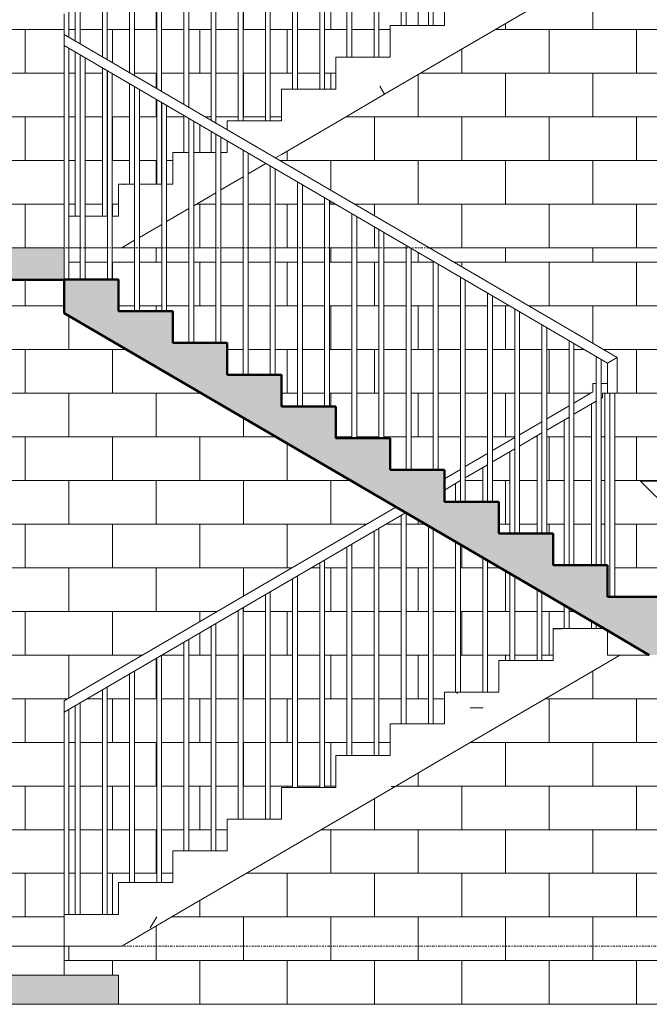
# Model space of a CAD drawing. Header units: millimetres. Extents: x -24014 to 16137, y -12816 to 24416.
# Tile 4 of 15: x -4129 to -884, y -300 to 4776. Entities that reach past the tile are written whole.
import ezdxf

# ---------------------------------------------------------------- set-up
doc = ezdxf.new("R2010")
doc.units = ezdxf.units.MM
doc.linetypes.add('中心线', pattern=[30, 12, -6, 6, -6])
for name, color, linetype, lineweight in [('A-DETL-GENF', 92, 'Continuous', 13), ('A-DETL-THIN', 151, 'Continuous', 13), ('A-FLOR', 192, 'Continuous', 13), ('A-FLOR-HRAL', 11, 'Continuous', 13), ('A-FLOR-LEVL', 51, 'Continuous', 13), ('A-WALL', 113, 'Continuous', 13), ('A-WALL-PATT', 111, 'Continuous', 13), ('G-ANNO-DIMS', 111, 'Continuous', 13), ('S-STRS', 31, 'Continuous', 13)]:
    doc.layers.add(name, color=color, linetype=linetype, lineweight=lineweight)
pattern_1 = [(0, (-3027.9, 10168.5), (1625.6, 406.4), [67.06, -1152.14, 67.06, -7654.54]), (0, (-3027.9, 10168.5), (1625.6, 406.4), [-1286.256, -1152.144, 67.056, -2371.344, -4064]), (0, (-3027.9, 10168.5), (1625.6, 406.4), [-4876.8, 67.056, -1152.144, 67.056, -2777.744]), (0, (-3027.9, 10168.5), (1625.6, 406.4), [-6163.06, -745.74, 67.06, -1964.94]), (120, (-2418.3, 10371.7), (-1164.753, 1204.611), [67.06, -1152.14, 67.06, -7654.54]), (120, (-2418.3, 10371.7), (-1164.753, 1204.611), [-1286.256, -1152.144, 67.056, -2371.344, -4064]), (120, (-2418.3, 10371.7), (-1164.753, 1204.611), [-4876.8, 67.056, -1152.144, 67.056, -2777.744]), (120, (-2418.3, 10371.7), (-1164.753, 1204.611), [-6163.06, -745.74, 67.06, -1964.94]), (240, (-2215.1, 11184.5), (-460.847, -1611.011), [67.06, -1152.14, 67.06, -7654.54]), (240, (-2215.1, 11184.5), (-460.847, -1611.011), [-1286.256, -1152.144, 67.056, -2371.344, -4064]), (240, (-2215.1, 11184.5), (-460.847, -1611.011), [-4876.8, 67.056, -1152.144, 67.056, -2777.744]), (240, (-2215.1, 11184.5), (-460.847, -1611.011), [-6163.06, -745.74, 67.06, -1964.94])]

# ---------------------------------------------------------------- blocks, each defined once
blk = doc.blocks.new('栏杆扶手 - 25mm-337783-2-2剖面图')
at = {"layer": 'A-FLOR-HRAL'}
for p, q in [((-3817.1, 3436.4), (-3817.1, 4593.6)), ((-3792.1, 4579), (-3792.1, 3436.4))]:
    blk.add_line(p, q, dxfattribs=at)
blk = doc.blocks.new('栏杆扶手 - 25mm-337781-2-2剖面图')
at = {"layer": 'A-FLOR-HRAL'}
for p, q in [((-3677.1, 3436.4), (-3677.1, 4511.8)), ((-3652.1, 4497.2), (-3652.1, 3436.4))]:
    blk.add_line(p, q, dxfattribs=at)
blk = doc.blocks.new('栏杆扶手 - 25mm-337779-2-2剖面图')
at = {"layer": 'A-FLOR-HRAL'}
for p, q in [((-1182.5, 1963.6), (-1182.5, 2793.9)), ((-1157.5, 1963.6), (-1157.5, 2808.5)), ((-1182.5, 1636.4), (-1182.5, 1674.5)), ((-1157.5, 1636.4), (-1157.5, 1659.9))]:
    blk.add_line(p, q, dxfattribs=at)
blk = doc.blocks.new('栏杆扶手 - 25mm-337777-2-2剖面图')
at = {"layer": 'A-FLOR-HRAL'}
for p, q in [((-1322.5, 1963.6), (-1322.5, 2712.1)), ((-1297.5, 1963.6), (-1297.5, 2726.7)), ((-1322.5, 1636.4), (-1322.5, 1756.3)), ((-1297.5, 1636.4), (-1297.5, 1741.7))]:
    blk.add_line(p, q, dxfattribs=at)
blk = doc.blocks.new('栏杆扶手 - 25mm-V6-2-2剖面图')
at = {"layer": 'A-FLOR-HRAL'}
for p, q in [((-1437.5, 2127.3), (-1437.5, 2644.8)), ((-1462.5, 2127.3), (-1462.5, 2630.2)), ((-1462.5, 1472.7), (-1462.5, 1838.1)), ((-1437.5, 1472.7), (-1437.5, 1823.5))]:
    blk.add_line(p, q, dxfattribs=at)
blk = doc.blocks.new('栏杆扶手 - 25mm-V7-2-2剖面图')
at = {"layer": 'A-FLOR-HRAL'}
for p, q in [((-1602.5, 2127.3), (-1602.5, 2548.4)), ((-1577.5, 2127.3), (-1577.5, 2563)), ((-1602.5, 1472.7), (-1602.5, 1919.9)), ((-1577.5, 1472.7), (-1577.5, 1905.3))]:
    blk.add_line(p, q, dxfattribs=at)
blk = doc.blocks.new('栏杆扶手 - 25mm-V8-2-2剖面图')
at = {"layer": 'A-FLOR-HRAL'}
for p, q in [((-1742.5, 2290.9), (-1742.5, 2466.6)), ((-1717.5, 2290.9), (-1717.5, 2481.2)), ((-1742.5, 1309.1), (-1742.5, 2001.7)), ((-1717.5, 1309.1), (-1717.5, 1987.1))]:
    blk.add_line(p, q, dxfattribs=at)
blk = doc.blocks.new('栏杆扶手 - 25mm-V9-2-2剖面图')
at = {"layer": 'A-FLOR-HRAL'}
for p, q in [((-1857.5, 2290.9), (-1857.5, 2399.4)), ((-1882.5, 2290.9), (-1882.5, 2384.8)), ((-1882.5, 1309.1), (-1882.5, 2083.6)), ((-1857.5, 1309.1), (-1857.5, 2069))]:
    blk.add_line(p, q, dxfattribs=at)
blk = doc.blocks.new('栏杆扶手 - 25mm-V10-2-2剖面图')
at = {"layer": 'A-FLOR-HRAL'}
for p, q in [((-2022.5, 1145.5), (-2022.5, 2165.4)), ((-1997.5, 1145.5), (-1997.5, 2150.8))]:
    blk.add_line(p, q, dxfattribs=at)
blk = doc.blocks.new('栏杆扶手 - 25mm-V11-2-2剖面图')
at = {"layer": 'A-FLOR-HRAL'}
for p, q in [((-2162.5, 1145.5), (-2162.5, 2221.1)), ((-2137.5, 1145.5), (-2137.5, 2232.6))]:
    blk.add_line(p, q, dxfattribs=at)
blk = doc.blocks.new('栏杆扶手 - 25mm-V12-2-2剖面图')
at = {"layer": 'A-FLOR-HRAL'}
for p, q in [((-2302.5, 981.8), (-2302.5, 2139.3)), ((-2277.5, 981.8), (-2277.5, 2153.9))]:
    blk.add_line(p, q, dxfattribs=at)
blk = doc.blocks.new('栏杆扶手 - 25mm-V13-2-2剖面图')
at = {"layer": 'A-FLOR-HRAL'}
for p, q in [((-2442.5, 981.8), (-2442.5, 2057.5)), ((-2417.5, 981.8), (-2417.5, 2072.1))]:
    blk.add_line(p, q, dxfattribs=at)
blk = doc.blocks.new('栏杆扶手 - 25mm-V14-2-2剖面图')
at = {"layer": 'A-FLOR-HRAL'}
for p, q in [((-1087.1, 1800), (-1087.1, 2850)), ((-1062.1, 2850), (-1062.1, 1800))]:
    blk.add_line(p, q, dxfattribs=at)
blk = doc.blocks.new('栏杆扶手 - 25mm-V15-2-2剖面图')
at = {"layer": 'A-FLOR-HRAL'}
for p, q in [((-1112.5, 1963.6), (-1112.5, 2850)), ((-1087.5, 1800), (-1087.5, 2850))]:
    blk.add_line(p, q, dxfattribs=at)
blk = doc.blocks.new('栏杆扶手 - 25mm-337772-2-2剖面图')
at = {"layer": 'A-FLOR-HRAL'}
for p, q in [((-3900, 3600), (-3900, 4642.1)), ((-3875, 4627.5), (-3875, 3436.4))]:
    blk.add_line(p, q, dxfattribs=at)
blk = doc.blocks.new('栏杆扶手 - 25mm-337770-2-2剖面图')
at = {"layer": 'A-FLOR-HRAL'}
for p, q in [((-3875, 163.6), (-3875, 1220.3)), ((-3900, 163.6), (-3900, 1205.7))]:
    blk.add_line(p, q, dxfattribs=at)
blk = doc.blocks.new('栏杆扶手 - 栏杆扶手-337759-2-2剖面图')
for name, p in [('栏杆扶手 - 25mm-337772-2-2剖面图', (0, 0)), ('栏杆扶手 - 25mm-337783-2-2剖面图', (0, 0)), ('栏杆扶手 - 25mm-337781-2-2剖面图', (0, 0)), ('栏杆扶手 - 25mm-337783-2-2剖面图', (280, -163.6)), ('栏杆扶手 - 25mm-337781-2-2剖面图', (280, -163.6)), ('栏杆扶手 - 25mm-337783-2-2剖面图', (560, -327.3)), ('栏杆扶手 - 25mm-337781-2-2剖面图', (560, -327.3)), ('栏杆扶手 - 25mm-337783-2-2剖面图', (840, -490.9)), ('栏杆扶手 - 25mm-337781-2-2剖面图', (840, -490.9)), ('栏杆扶手 - 25mm-337783-2-2剖面图', (1120, -654.5)), ('栏杆扶手 - 25mm-337781-2-2剖面图', (1120, -654.5)), ('栏杆扶手 - 25mm-337783-2-2剖面图', (1400, -818.2)), ('栏杆扶手 - 25mm-337781-2-2剖面图', (1400, -818.2)), ('栏杆扶手 - 25mm-337783-2-2剖面图', (1680, -981.8)), ('栏杆扶手 - 25mm-337781-2-2剖面图', (1680, -981.8)), ('栏杆扶手 - 25mm-337783-2-2剖面图', (1960, -1145.5)), ('栏杆扶手 - 25mm-337781-2-2剖面图', (1960, -1145.5)), ('栏杆扶手 - 25mm-337783-2-2剖面图', (2240, -1309.1)), ('栏杆扶手 - 25mm-337781-2-2剖面图', (2240, -1309.1)), ('栏杆扶手 - 25mm-337783-2-2剖面图', (2520, -1472.7)), ('栏杆扶手 - 25mm-337781-2-2剖面图', (2520, -1472.7)), ('栏杆扶手 - 25mm-V15-2-2剖面图', (0, 0)), ('栏杆扶手 - 25mm-V14-2-2剖面图', (0, 0)), ('栏杆扶手 - 25mm-337779-2-2剖面图', (0, 0)), ('栏杆扶手 - 25mm-337777-2-2剖面图', (0, 0)), ('栏杆扶手 - 25mm-V6-2-2剖面图', (0, 0)), ('栏杆扶手 - 25mm-V7-2-2剖面图', (0, 0)), ('栏杆扶手 - 25mm-V8-2-2剖面图', (0, 0)), ('栏杆扶手 - 25mm-V9-2-2剖面图', (0, 0)), ('栏杆扶手 - 25mm-V11-2-2剖面图', (0, 0)), ('栏杆扶手 - 25mm-V12-2-2剖面图', (0, 0)), ('栏杆扶手 - 25mm-V10-2-2剖面图', (0, 0)), ('栏杆扶手 - 25mm-V13-2-2剖面图', (0, 0)), ('栏杆扶手 - 25mm-V12-2-2剖面图', (-280, -163.6)), ('栏杆扶手 - 25mm-V13-2-2剖面图', (-280, -163.6)), ('栏杆扶手 - 25mm-V12-2-2剖面图', (-560, -327.3)), ('栏杆扶手 - 25mm-V13-2-2剖面图', (-560, -327.3)), ('栏杆扶手 - 25mm-V12-2-2剖面图', (-840, -490.9)), ('栏杆扶手 - 25mm-V13-2-2剖面图', (-840, -490.9)), ('栏杆扶手 - 25mm-V12-2-2剖面图', (-1120, -654.5)), ('栏杆扶手 - 25mm-V13-2-2剖面图', (-1120, -654.5)), ('栏杆扶手 - 25mm-V12-2-2剖面图', (-1400, -818.2)), ('栏杆扶手 - 25mm-337770-2-2剖面图', (0, 0)), ('栏杆扶手 - 25mm-V13-2-2剖面图', (-1400, -818.2))]:
    blk.add_blockref(name, p)
blk = doc.blocks.new('顶部扶栏类型 - 顶部扶栏_内部_-337795-2-2剖面图')
at = {"layer": 'A-FLOR-HRAL'}
for p, q in [((-3900, 4642.1), (-3900, 4700)), ((-1049.6, 3034.2), (-3900, 4700)), ((-3900, 4642.1), (-1099.6, 3005.5)), ((-1099.6, 3005.5), (-1049.6, 3034.2)), ((-1049.6, 3034.2), (-1099.6, 3005.5)), ((-1099.6, 3005.5), (-1099.6, 2850)), ((-1049.6, 3034.2), (-1049.6, 2850)), ((-1174.6, 2900), (-1174.6, 2856.4)), ((-1157.1, 2900), (-1174.6, 2900)), ((-1099.6, 2900), (-1132.1, 2900)), ((-1174.6, 2856.4), (-1272.1, 2799.4)), ((-1124.6, 2850), (-1124.6, 2827.7)), ((-1099.6, 2850), (-1124.6, 2850)), ((-1099.6, 2850), (-1049.6, 2850)), ((-1049.6, 2850), (-1099.6, 2850)), ((-1157.1, 2808.7), (-1272.1, 2741.5)), ((-1124.6, 2827.7), (-1132.1, 2823.3)), ((-1297.1, 2784.8), (-1412.1, 2717.6)), ((-1437.1, 2703), (-1552.1, 2635.8)), ((-1297.1, 2726.9), (-1412.1, 2659.7)), ((-1437.1, 2645.1), (-1552.1, 2577.9)), ((-1577.1, 2621.2), (-1692.1, 2554)), ((-1717.1, 2539.4), (-1832.1, 2472.1)), ((-1577.1, 2563.3), (-1692.1, 2496.1)), ((-1857.1, 2457.5), (-1940, 2409.1)), ((-1717.1, 2481.4), (-1832.1, 2414.2)), ((-1857.1, 2399.6), (-1940, 2351.2)), ((-2189.8, 2263.1), (-3900, 1263.6)), ((-2140.2, 2234.2), (-3900, 1205.7)), ((-3900, 1205.7), (-3900, 1263.6))]:
    blk.add_line(p, q, dxfattribs=at)
blk = doc.blocks.new('栏杆扶手 - 25mm-V17-2-2剖面图')
at = {"layer": 'A-FLOR-HRAL'}
for p, q in [((-3142.5, 4257.3), (-3142.5, 5248.4)), ((-3117.5, 4242.7), (-3117.5, 5263)), ((-3142.5, 4090.9), (-3142.5, 4199.4)), ((-3117.5, 4090.9), (-3117.5, 4184.8))]:
    blk.add_line(p, q, dxfattribs=at)
blk = doc.blocks.new('栏杆扶手 - 25mm-V18-2-2剖面图')
at = {"layer": 'A-FLOR-HRAL'}
for p, q in [((-3257.5, 4324.5), (-3257.5, 5181.2)), ((-3282.5, 4339.1), (-3282.5, 5166.6)), ((-3282.5, 4090.9), (-3282.5, 4281.2)), ((-3257.5, 4090.9), (-3257.5, 4266.6))]:
    blk.add_line(p, q, dxfattribs=at)
blk = doc.blocks.new('栏杆扶手 - 25mm-V19-2-2剖面图')
at = {"layer": 'A-FLOR-HRAL'}
for p, q in [((-3422.5, 4420.9), (-3422.5, 5084.8)), ((-3397.5, 4406.3), (-3397.5, 5099.4)), ((-3422.5, 3927.3), (-3422.5, 4363)), ((-3397.5, 3927.3), (-3397.5, 4348.4))]:
    blk.add_line(p, q, dxfattribs=at)
blk = doc.blocks.new('栏杆扶手 - 25mm-V20-2-2剖面图')
at = {"layer": 'A-FLOR-HRAL'}
for p, q in [((-3562.5, 4502.8), (-3562.5, 5003)), ((-3537.5, 4488.1), (-3537.5, 5017.6)), ((-3562.5, 3927.3), (-3562.5, 4444.8)), ((-3537.5, 3927.3), (-3537.5, 4430.2))]:
    blk.add_line(p, q, dxfattribs=at)
blk = doc.blocks.new('栏杆扶手 - 25mm-V21-2-2剖面图')
at = {"layer": 'A-FLOR-HRAL'}
for p, q in [((-3677.5, 4570), (-3677.5, 4935.8)), ((-3702.5, 4584.6), (-3702.5, 4921.1)), ((-3702.5, 3763.6), (-3702.5, 4526.7)), ((-3677.5, 3763.6), (-3677.5, 4512.1))]:
    blk.add_line(p, q, dxfattribs=at)
blk = doc.blocks.new('栏杆扶手 - 25mm-V22-2-2剖面图')
at = {"layer": 'A-FLOR-HRAL'}
for p, q in [((-3842.5, 4666.4), (-3842.5, 4839.3)), ((-3817.5, 4651.8), (-3817.5, 4853.9)), ((-3842.5, 3763.6), (-3842.5, 4608.5)), ((-3817.5, 3763.6), (-3817.5, 4593.9))]:
    blk.add_line(p, q, dxfattribs=at)
blk = doc.blocks.new('栏杆扶手 - 25mm-V23-2-2剖面图')
at = {"layer": 'A-FLOR-HRAL'}
for p, q in [((-3900, 4700), (-3900, 4805.7)), ((-3875, 4685.4), (-3875, 4820.3))]:
    blk.add_line(p, q, dxfattribs=at)
blk = doc.blocks.new('栏杆扶手 - 栏杆扶手-337837-2-2剖面图')
for name, p in [('栏杆扶手 - 25mm-337772-2-2剖面图', (0, 3600)), ('栏杆扶手 - 25mm-337783-2-2剖面图', (0, 3600)), ('栏杆扶手 - 25mm-337781-2-2剖面图', (0, 3600)), ('栏杆扶手 - 25mm-337783-2-2剖面图', (280, 3436.4)), ('栏杆扶手 - 25mm-337781-2-2剖面图', (280, 3436.4)), ('栏杆扶手 - 25mm-337783-2-2剖面图', (560, 3272.7)), ('栏杆扶手 - 25mm-337781-2-2剖面图', (560, 3272.7)), ('栏杆扶手 - 25mm-337783-2-2剖面图', (840, 3109.1)), ('栏杆扶手 - 25mm-337781-2-2剖面图', (840, 3109.1)), ('栏杆扶手 - 25mm-337783-2-2剖面图', (1120, 2945.5)), ('栏杆扶手 - 25mm-337781-2-2剖面图', (1120, 2945.5)), ('栏杆扶手 - 25mm-337783-2-2剖面图', (1400, 2781.8)), ('栏杆扶手 - 25mm-337781-2-2剖面图', (1400, 2781.8)), ('栏杆扶手 - 25mm-337783-2-2剖面图', (1680, 2618.2)), ('栏杆扶手 - 25mm-337781-2-2剖面图', (1680, 2618.2)), ('栏杆扶手 - 25mm-337783-2-2剖面图', (1960, 2454.5)), ('栏杆扶手 - 25mm-337781-2-2剖面图', (1960, 2454.5)), ('栏杆扶手 - 25mm-337783-2-2剖面图', (2240, 2290.9)), ('栏杆扶手 - 25mm-337781-2-2剖面图', (2240, 2290.9)), ('栏杆扶手 - 25mm-337783-2-2剖面图', (2520, 2127.3)), ('栏杆扶手 - 25mm-337781-2-2剖面图', (2520, 2127.3)), ('栏杆扶手 - 25mm-V15-2-2剖面图', (0, 3600)), ('栏杆扶手 - 25mm-V14-2-2剖面图', (0, 3600)), ('栏杆扶手 - 25mm-337779-2-2剖面图', (0, 3600)), ('栏杆扶手 - 25mm-337777-2-2剖面图', (0, 3600)), ('栏杆扶手 - 25mm-V6-2-2剖面图', (0, 3600)), ('栏杆扶手 - 25mm-V7-2-2剖面图', (0, 3600)), ('栏杆扶手 - 25mm-V8-2-2剖面图', (0, 3600)), ('栏杆扶手 - 25mm-V9-2-2剖面图', (0, 3600)), ('栏杆扶手 - 25mm-V11-2-2剖面图', (0, 3600)), ('栏杆扶手 - 25mm-V12-2-2剖面图', (0, 3600)), ('栏杆扶手 - 25mm-V10-2-2剖面图', (0, 3600)), ('栏杆扶手 - 25mm-V13-2-2剖面图', (0, 3600)), ('栏杆扶手 - 25mm-V12-2-2剖面图', (-280, 3436.4)), ('栏杆扶手 - 25mm-V13-2-2剖面图', (-280, 3436.4)), ('栏杆扶手 - 25mm-V12-2-2剖面图', (-560, 3272.7)), ('栏杆扶手 - 25mm-V13-2-2剖面图', (-560, 3272.7)), ('栏杆扶手 - 25mm-V17-2-2剖面图', (0, 0)), ('栏杆扶手 - 25mm-V18-2-2剖面图', (0, 0)), ('栏杆扶手 - 25mm-V19-2-2剖面图', (0, 0)), ('栏杆扶手 - 25mm-V20-2-2剖面图', (0, 0)), ('栏杆扶手 - 25mm-V21-2-2剖面图', (0, 0)), ('栏杆扶手 - 25mm-V22-2-2剖面图', (0, 0)), ('栏杆扶手 - 25mm-V23-2-2剖面图', (0, 0))]:
    blk.add_blockref(name, p)
blk = doc.blocks.new('高程点 - 高程点-103621-2-2剖面图')
at = {"layer": 'G-ANNO-DIMS'}
for p, q in [((2680.8, 2397.4), (-929, 2397.4)), ((-331.7, 1800), (-929, 2397.4)), ((-331.7, 1800), (265.7, 2397.4)), ((265.7, 1800), (-929, 1800))]:
    blk.add_line(p, q, dxfattribs=at)

msp = doc.modelspace()

# ---------------------------------------------------------------- hatches: boundary and pattern name
at = {"layer": 'A-DETL-GENF'}
for points in [[(-6000, 3436.4), (-3900, 3436.4), (-3900, 3600), (-6000, 3600)], [(-3620, -300), (-3620, -150), (-6300, -150), (-6300, -300)]]:
    msp.add_hatch(color=7, dxfattribs=at).paths.add_polyline_path(points, flags=0)
at = {"layer": 'A-WALL-PATT'}
h = msp.add_hatch(dxfattribs=at)
h.set_pattern_fill('FP_4', color=256, style=0, pattern_type=2)
h.set_pattern_definition([(0, (-500, 3600), (0, 225), []), (90, (-500, 3600), (-225, 225), [225, -225])])
h.paths.add_polyline_path([(-3060, 3600), (-2977.1, 3600), (-2977.1, 3965.6), (-3092.1, 3898.4), (-3092.1, 3600)], flags=0)
h.paths.add_polyline_path([(-4200, 3600), (-3900, 3600), (-3900, 4863.6), (-2189.8, 5863.1), (-3900, 6862.6), (-3900, 7035), (-5700, 7035), (-5700, 5700), (-4200, 5700), (-4200, 3763.6)], flags=0)
h.paths.add_polyline_path([(-500, 3600), (-500, 5100), (-1036, 5100), (-2810.2, 4063.1), (-2017.8, 3600), (-741.8, 3600)], flags=0)
h.paths.add_polyline_path([(-2392.1, 3600), (-2277.1, 3600), (-2277.1, 3693.6), (-2392.1, 3760.8)], flags=0)
h.paths.add_polyline_path([(-2137.1, 3600), (-2137.1, 3611.8), (-2252.1, 3679), (-2252.1, 3600)], flags=0)
h.paths.add_polyline_path([(-2780, 3600), (-2697.1, 3600), (-2697.1, 3939.1), (-2812.1, 4006.3), (-2812.1, 3600)], flags=0)
h.paths.add_polyline_path([(-2837.1, 3600), (-2837.1, 4020.9), (-2859.8, 4034.2), (-2952.1, 3980.2), (-2952.1, 3600)], flags=0)
h.paths.add_polyline_path([(-3602.7, 3600), (-3537.1, 3600), (-3537.1, 3638.3)], flags=0)
h.paths.add_polyline_path([(-2417.1, 3600), (-2417.1, 3775.5), (-2532.1, 3842.7), (-2532.1, 3600)], flags=0)
h.paths.add_polyline_path([(-3512.1, 3600), (-3397.1, 3600), (-3397.1, 3720.2), (-3512.1, 3653)], flags=0)
h.paths.add_polyline_path([(-3372.1, 3600), (-3257.1, 3600), (-3257.1, 3802), (-3372.1, 3734.8)], flags=0)
h.paths.add_polyline_path([(-2557.1, 3600), (-2557.1, 3857.3), (-2672.1, 3924.5), (-2672.1, 3600)], flags=0)
h.paths.add_polyline_path([(-3117.1, 3600), (-3117.1, 3883.8), (-3232.1, 3816.6), (-3232.1, 3600)], flags=0)
h.paths.add_polyline_path([(-3875, 3763.6), (-3842.5, 3763.6), (-3842.5, 4608.5), (-3875, 4627.5), (-3875, 3917.2)], flags=0)
h.paths.add_polyline_path([(-3817.5, 3763.6), (-3817.1, 3763.6), (-3817.5, 3917.2)], flags=0)
h.paths.add_polyline_path([(-3792.1, 3763.6), (-3702.5, 3763.6), (-3702.5, 4526.7), (-3792.1, 4579), (-3792.1, 3917.2)], flags=0)
h.paths.add_polyline_path([(-3677.5, 3763.6), (-3677.1, 3763.6), (-3677.5, 3917.2)], flags=0)
h.paths.add_polyline_path([(-3620, 3763.6), (-3620, 3927.3), (-3562.5, 3927.3), (-3562.5, 4444.8), (-3652.1, 4497.2), (-3652.1, 3763.6)], flags=0)
h.paths.add_polyline_path([(-3397.5, 3927.3), (-3397.1, 3927.3), (-3397.5, 4090.9)], flags=0)
h.paths.add_polyline_path([(-3372.1, 3927.3), (-3340, 3927.3), (-3340, 4090.9), (-3282.5, 4090.9), (-3282.5, 4281.2), (-3372.1, 4333.6), (-3372.1, 4090.9)], flags=0)
h.paths.add_polyline_path([(-3422.5, 3927.3), (-3422.5, 4363), (-3512.1, 4415.4), (-3512.1, 3927.3)], flags=0)
h.paths.add_polyline_path([(-3257.5, 4090.9), (-3257.1, 4090.9), (-3257.5, 4254.5)], flags=0)
h.paths.add_polyline_path([(-3060, 4090.9), (-3060, 4151.2), (-3092.1, 4169.9), (-3092.1, 4090.9)], flags=0)
h.paths.add_polyline_path([(-3232.1, 4090.9), (-3142.5, 4090.9), (-3142.5, 4199.4), (-3232.1, 4251.8)], flags=0)
h.paths.add_polyline_path([(-3060, 4209.1), (-3060, 4254.5), (-3002.5, 4254.5), (-3002.5, 5330.2), (-3117.5, 5263), (-3117.5, 4242.7)], flags=0)
h.paths.add_polyline_path([(-2780, 4254.5), (-2780, 4418.2), (-2722.5, 4418.2), (-2722.5, 5493.9), (-2837.5, 5426.7), (-2837.5, 4254.5)], flags=0)
h.paths.add_polyline_path([(-2977.5, 4254.5), (-2862.5, 4254.5), (-2862.5, 5412.1), (-2977.5, 5344.8), (-2977.5, 4322.8)], flags=0)
h.paths.add_polyline_path([(-3142.5, 4257.3), (-3142.5, 5248.4), (-3257.5, 5181.2), (-3257.5, 4324.5), (-3232.1, 4309.7)], flags=0)
h.paths.add_polyline_path([(-3282.5, 4339.1), (-3282.5, 5166.6), (-3397.5, 5099.4), (-3397.1, 4406.1), (-3372.1, 4391.5)], flags=0)
h.paths.add_polyline_path([(-2697.5, 4418.2), (-2582.5, 4418.2), (-2582.5, 5575.7), (-2697.5, 5508.5), (-2697.5, 4425.3)], flags=0)
h.paths.add_polyline_path([(-2557.5, 4418.2), (-2500, 4418.2), (-2500, 4581.8), (-2442.5, 4581.8), (-2442.5, 5657.5), (-2557.5, 5590.3), (-2557.5, 4420.3)], flags=0)
h.paths.add_polyline_path([(-3422.5, 4420.9), (-3422.5, 5084.8), (-3537.5, 5017.6), (-3537.1, 4487.9), (-3512.1, 4473.3)], flags=0)
h.paths.add_polyline_path([(-3562.5, 4502.8), (-3562.5, 5003), (-3677.5, 4935.8), (-3677.1, 4569.7), (-3652.1, 4555.1)], flags=0)
h.paths.add_polyline_path([(-2229.9, 4581.8), (-2220, 4581.8), (-2220, 4745.5), (-2162.5, 4745.5), (-2162.5, 5821.1), (-2277.5, 5753.9), (-2277.5, 4581.8)], flags=0)
h.paths.add_polyline_path([(-2302.5, 4581.8), (-2302.5, 5739.3), (-2417.5, 5672.1), (-2417.5, 4581.8)], flags=0)
h.paths.add_polyline_path([(-3702.5, 4584.6), (-3702.5, 4921.1), (-3817.5, 4853.9), (-3817.1, 4651.6), (-3792.1, 4636.9)], flags=0)
h.paths.add_polyline_path([(-3842.5, 4666.4), (-3842.5, 4839.3), (-3875, 4820.3), (-3875, 4685.4)], flags=0)
h.paths.add_polyline_path([(-2137.5, 4745.5), (-2022.5, 4745.5), (-2022.5, 5765.4), (-2137.5, 5832.6), (-2137.5, 4752.6)], flags=0)
h.paths.add_polyline_path([(-1997.5, 4745.5), (-1940, 4745.5), (-1940, 4909.1), (-1882.5, 4909.1), (-1882.5, 5683.6), (-1997.5, 5750.8), (-1997.5, 4747.5)], flags=0)
h.paths.add_polyline_path([(-1857.5, 4909.1), (-1742.5, 4909.1), (-1742.5, 5601.7), (-1857.5, 5669), (-1857.5, 4916.2)], flags=0)
h.paths.add_polyline_path([(-1717.5, 4909.1), (-1660, 4909.1), (-1660, 5072.7), (-1602.5, 5072.7), (-1602.5, 5519.9), (-1717.5, 5587.1), (-1717.5, 4911.2)], flags=0)
h.paths.add_polyline_path([(-1380, 5072.7), (-1380, 5236.4), (-1322.5, 5236.4), (-1322.5, 5356.3), (-1437.5, 5423.5), (-1437.5, 5072.7)], flags=0)
h.paths.add_polyline_path([(-1462.5, 5072.7), (-1462.5, 5438.1), (-1577.5, 5505.3), (-1577.5, 5072.7)], flags=0)
h.paths.add_polyline_path([(-1297.5, 5236.4), (-1182.5, 5236.4), (-1182.5, 5274.5), (-1297.5, 5341.7)], flags=0)
h.paths.add_polyline_path([(-1157.5, 5236.4), (-1117.3, 5236.4), (-1157.5, 5259.9)], flags=0)
h.paths.add_polyline_path([(-884, 5400), (-500, 5400), (-500, 7200), (-2017.8, 7200), (-1049.6, 6634.2), (-1049.6, 6450), (-1062.1, 6450), (-1062.1, 5400)], flags=0)
h.paths.add_polyline_path([(-1112.5, 5563.6), (-1112.5, 6450), (-1124.6, 6450), (-1124.6, 6427.7), (-1132.1, 6423.3), (-1132.1, 5563.6)], flags=0)
h.paths.add_polyline_path([(-1157.5, 5563.6), (-1157.1, 5563.6), (-1157.5, 5600.2)], flags=0)
h.paths.add_polyline_path([(-1182.5, 5563.6), (-1182.5, 6393.9), (-1272.1, 6341.5), (-1272.1, 5563.6)], flags=0)
h.paths.add_polyline_path([(-1380, 5563.6), (-1322.5, 5563.6), (-1322.5, 6312.1), (-1412.1, 6259.7), (-1412.1, 5727.3), (-1380, 5727.3), (-1380, 5702.6)], flags=0)
h.paths.add_polyline_path([(-1437.5, 5727.3), (-1437.1, 5728.9), (-1437.5, 5729.1)], flags=0)
h.paths.add_polyline_path([(-1462.5, 5727.3), (-1462.5, 6230.2), (-1552.1, 6177.9), (-1552.1, 5727.3)], flags=0)
h.paths.add_polyline_path([(-1602.5, 5727.3), (-1602.5, 6148.4), (-1692.1, 6096.1), (-1692.1, 5890.9), (-1660, 5890.9), (-1660, 5727.3)], flags=0)
h.paths.add_polyline_path([(-1577.5, 5727.3), (-1577.1, 5727.3), (-1577.5, 5784.1)], flags=0)
h.paths.add_polyline_path([(-1742.5, 5890.9), (-1742.5, 6066.6), (-1832.1, 6014.2), (-1832.1, 5890.9), (-1789, 5890.9)], flags=0)
h.paths.add_polyline_path([(-1882.5, 5890.9), (-1882.5, 5984.8), (-1940, 5951.2), (-1940, 5890.9)], flags=0)
h.paths.add_polyline_path([(-1940, 6009.1), (-1857.1, 6057.5), (-1857.1, 7048.2), (-1972.1, 7115.4), (-1972.1, 6054.5), (-1940, 6054.5)], flags=0)
h.paths.add_polyline_path([(-2144.5, 6054.5), (-2137.1, 6054.5), (-2137.1, 7200), (-2252.1, 7200), (-2252.1, 6218.2), (-2220, 6218.2), (-2220, 6054.5)], flags=0)
h.paths.add_polyline_path([(-2112.1, 6054.5), (-1997.1, 6054.5), (-1997.1, 7130), (-2112.1, 7197.2), (-2112.1, 6218.2)], flags=0)
h.paths.add_polyline_path([(-1832.1, 6072.1), (-1717.1, 6139.4), (-1717.1, 6966.4), (-1832.1, 7033.6), (-1832.1, 6218.2)], flags=0)
h.paths.add_polyline_path([(-1692.1, 6154), (-1577.1, 6221.2), (-1577.1, 6884.5), (-1692.1, 6951.8), (-1692.1, 6218.2)], flags=0)
h.paths.add_polyline_path([(-2500, 6218.2), (-2417.1, 6218.2), (-2417.1, 7200), (-2532.1, 7200), (-2532.1, 6381.8), (-2500, 6381.8)], flags=0)
h.paths.add_polyline_path([(-2392.1, 6218.2), (-2277.1, 6218.2), (-2277.1, 7200), (-2392.1, 7200), (-2392.1, 6381.8)], flags=0)
h.paths.add_polyline_path([(-1552.1, 6235.8), (-1437.1, 6303), (-1437.1, 6802.7), (-1552.1, 6869.9), (-1552.1, 6456.4)], flags=0)
h.paths.add_polyline_path([(-1412.1, 6317.6), (-1297.1, 6384.8), (-1297.1, 6720.9), (-1412.1, 6788.1), (-1412.1, 6456.4)], flags=0)
h.paths.add_polyline_path([(-2672.1, 6381.8), (-2557.1, 6381.8), (-2557.1, 7200), (-2672.1, 7200), (-2672.1, 6456.4)], flags=0)
h.paths.add_polyline_path([(-2697.1, 6381.8), (-2697.1, 7200), (-2812.1, 7200), (-2812.1, 6545.5), (-2780, 6545.5), (-2780, 6381.8)], flags=0)
h.paths.add_polyline_path([(-1272.1, 6399.4), (-1174.6, 6456.4), (-1174.6, 6500), (-1157.1, 6500), (-1157.1, 6639.1), (-1272.1, 6706.3), (-1272.1, 6456.4)], flags=0)
h.paths.add_polyline_path([(-1099.6, 6500), (-1100, 6605.7), (-1132.1, 6624.5), (-1132.1, 6500), (-1100, 6500)], flags=0)
h.paths.add_polyline_path([(-2837.1, 6545.5), (-2837.1, 7200), (-2952.1, 7200), (-2952.1, 6545.5)], flags=0)
h.paths.add_polyline_path([(-3028.8, 6545.5), (-2977.1, 6545.5), (-2977.1, 7200), (-3092.1, 7200), (-3092.1, 6709.1), (-3060, 6709.1), (-3060, 6545.5)], flags=0)
h.paths.add_polyline_path([(-3340, 6709.1), (-3257.1, 6709.1), (-3257.1, 7200), (-3372.1, 7200), (-3372.1, 6872.7), (-3340, 6872.7), (-3340, 6862.6)], flags=0)
h.paths.add_polyline_path([(-3232.1, 6709.1), (-3117.1, 6709.1), (-3117.1, 7200), (-3232.1, 7200), (-3232.1, 6862.6)], flags=0)
h.paths.add_polyline_path([(-3397.1, 6872.7), (-3397.1, 7200), (-3512.1, 7200), (-3512.1, 6872.7)], flags=0)
h.paths.add_polyline_path([(-3537.1, 6872.7), (-3537.1, 7200), (-3652.1, 7200), (-3652.1, 7036.4), (-3620, 7035), (-3620, 6872.7)], flags=0)
h.paths.add_polyline_path([(-3677.1, 7036.4), (-3677.1, 7200), (-3792.1, 7200), (-3792.1, 7036.4)], flags=0)
h.paths.add_polyline_path([(-3875, 7036.4), (-3817.1, 7036.4), (-3817.1, 7200), (-3875, 7200)], flags=0)
h = msp.add_hatch(dxfattribs=at)
h.set_pattern_fill('FP_2', color=256, style=0, pattern_type=2)
h.set_pattern_definition([(0, (-500, -300), (0, 225), []), (90, (-500, -300), (-225, 225), [225, -225])])
h.paths.add_polyline_path([(-500, -300), (-500, 1500), (-1036, 1500), (-3602.7, 0), (-3900, 0), (-3900, -150), (-3620, -150), (-3620, -300), (-3028.8, -300)], flags=0)
h.paths.add_polyline_path([(-3900, 0), (-3900, 1263.6), (-2189.8, 2263.1), (-3900, 3262.6), (-3900, 3435), (-5700, 3435), (-5700, 2100), (-4200, 2100), (-4200, 0)], flags=0)
h.paths.add_polyline_path([(-3842.5, 163.6), (-3842.5, 1239.3), (-3875, 1220.3), (-3875, 163.6)], flags=0)
h.paths.add_polyline_path([(-3817.5, 163.6), (-3702.5, 163.6), (-3702.5, 1321.1), (-3817.5, 1253.9), (-3817.5, 317.2)], flags=0)
h.paths.add_polyline_path([(-3677.5, 163.6), (-3620, 163.6), (-3620, 327.3), (-3562.5, 327.3), (-3562.5, 1403), (-3677.5, 1335.8), (-3677.5, 317.2)], flags=0)
h.paths.add_polyline_path([(-3537.5, 327.3), (-3422.5, 327.3), (-3422.5, 1484.8), (-3537.5, 1417.6), (-3537.5, 334.4)], flags=0)
h.paths.add_polyline_path([(-3397.5, 327.3), (-3340, 327.3), (-3340, 490.9), (-3282.5, 490.9), (-3282.5, 1566.6), (-3397.5, 1499.4), (-3397.5, 329.3)], flags=0)
h.paths.add_polyline_path([(-3257.5, 490.9), (-3142.5, 490.9), (-3142.5, 1648.4), (-3257.5, 1581.2), (-3257.5, 654.5)], flags=0)
h.paths.add_polyline_path([(-3060, 490.9), (-3060, 654.5), (-3002.5, 654.5), (-3002.5, 1730.2), (-3117.5, 1663), (-3117.5, 490.9)], flags=0)
h.paths.add_polyline_path([(-2862.5, 654.5), (-2862.5, 1812.1), (-2977.5, 1744.8), (-2977.5, 654.5)], flags=0)
h.paths.add_polyline_path([(-2780, 654.5), (-2780, 818.2), (-2722.5, 818.2), (-2722.5, 1893.9), (-2837.5, 1826.7), (-2837.5, 654.5)], flags=0)
h.paths.add_polyline_path([(-2557.5, 818.2), (-2500, 818.2), (-2500, 981.8), (-2442.5, 981.8), (-2442.5, 2057.5), (-2557.5, 1990.3), (-2557.5, 981.8)], flags=0)
h.paths.add_polyline_path([(-2582.5, 818.2), (-2582.5, 1975.7), (-2697.5, 1908.5), (-2697.5, 818.2)], flags=0)
h.paths.add_polyline_path([(-2302.5, 981.8), (-2302.5, 2139.3), (-2417.5, 2072.1), (-2417.5, 981.8)], flags=0)
h.paths.add_polyline_path([(-2220, 981.8), (-2220, 1145.5), (-2162.5, 1145.5), (-2162.5, 2221.1), (-2277.5, 2153.9), (-2277.5, 981.8)], flags=0)
h.paths.add_polyline_path([(-2022.5, 1145.5), (-2022.5, 2165.4), (-2137.5, 2232.6), (-2137.5, 1145.5)], flags=0)
h.paths.add_polyline_path([(-1997.5, 1145.5), (-1940, 1145.5), (-1940, 1309.1), (-1882.5, 1309.1), (-1882.5, 2083.6), (-1997.5, 2150.8), (-1997.5, 1309.1)], flags=0)
h.paths.add_polyline_path([(-1660, 1309.1), (-1660, 1472.7), (-1602.5, 1472.7), (-1602.5, 1919.9), (-1717.5, 1987.1), (-1717.5, 1309.1)], flags=0)
h.paths.add_polyline_path([(-1857.5, 1309.1), (-1742.5, 1309.1), (-1742.5, 2001.7), (-1857.5, 2069), (-1857.5, 1316.2)], flags=0)
h.paths.add_polyline_path([(-1577.5, 1472.7), (-1462.5, 1472.7), (-1462.5, 1838.1), (-1577.5, 1905.3), (-1577.5, 1500)], flags=0)
h.paths.add_polyline_path([(-1437.5, 1472.7), (-1380, 1472.7), (-1380, 1636.4), (-1322.5, 1636.4), (-1322.5, 1756.3), (-1437.5, 1823.5), (-1437.5, 1474.8)], flags=0)
h.paths.add_polyline_path([(-1297.5, 1636.4), (-1182.5, 1636.4), (-1182.5, 1674.5), (-1297.5, 1741.7)], flags=0)
h.paths.add_polyline_path([(-1124.6, 1636.4), (-1117.3, 1636.4), (-1157.5, 1659.9), (-1157.5, 1636.4)], flags=0)
h.paths.add_polyline_path([(-884, 1800), (-500, 1800), (-500, 3600), (-2017.8, 3600), (-1049.6, 3034.2), (-1049.6, 2850), (-1062.1, 2850), (-1062.1, 1800)], flags=0)
h.paths.add_polyline_path([(-1380, 1963.6), (-1322.5, 1963.6), (-1322.5, 2712.1), (-1412.1, 2659.7), (-1412.1, 2127.3), (-1380, 2127.3), (-1380, 2102.6)], flags=0)
h.paths.add_polyline_path([(-1272.1, 1963.6), (-1182.5, 1963.6), (-1182.5, 2793.9), (-1272.1, 2741.5), (-1272.1, 2053)], flags=0)
h.paths.add_polyline_path([(-1124.6, 1963.6), (-1112.5, 1963.6), (-1112.5, 2850), (-1124.6, 2850), (-1124.6, 2827.7), (-1132.1, 2823.3), (-1132.1, 1963.6)], flags=0)
h.paths.add_polyline_path([(-1157.5, 1963.6), (-1157.1, 1963.6), (-1157.5, 2000.2)], flags=0)
h.paths.add_polyline_path([(-1660, 2127.3), (-1602.5, 2127.3), (-1602.5, 2548.4), (-1692.1, 2496.1), (-1692.1, 2290.9), (-1660, 2290.9), (-1660, 2231.5)], flags=0)
h.paths.add_polyline_path([(-1577.5, 2127.3), (-1577.1, 2127.3), (-1577.5, 2193.5)], flags=0)
h.paths.add_polyline_path([(-1552.1, 2127.3), (-1462.5, 2127.3), (-1462.5, 2630.2), (-1552.1, 2577.9), (-1552.1, 2181.8)], flags=0)
h.paths.add_polyline_path([(-1717.5, 2290.9), (-1717.1, 2290.9), (-1717.5, 2454.5)], flags=0)
h.paths.add_polyline_path([(-1742.5, 2290.9), (-1742.5, 2466.6), (-1832.1, 2414.2), (-1832.1, 2290.9), (-1789, 2290.9)], flags=0)
h.paths.add_polyline_path([(-1885.3, 2290.9), (-1882.5, 2290.9), (-1882.5, 2384.8), (-1940, 2351.2), (-1940, 2290.9)], flags=0)
h.paths.add_polyline_path([(-1857.5, 2290.9), (-1857.1, 2290.9), (-1857.5, 2322.4)], flags=0)
h.paths.add_polyline_path([(-1940, 2409.1), (-1857.1, 2457.5), (-1857.1, 3448.2), (-1972.1, 3515.4), (-1972.1, 2454.5), (-1940, 2454.5)], flags=0)
h.paths.add_polyline_path([(-2220, 2454.5), (-2137.1, 2454.5), (-2137.1, 3600), (-2252.1, 3600), (-2252.1, 2618.2), (-2220, 2618.2), (-2220, 2489.3)], flags=0)
h.paths.add_polyline_path([(-1997.1, 2454.5), (-1997.1, 3530), (-2112.1, 3597.2), (-2112.1, 2454.5)], flags=0)
h.paths.add_polyline_path([(-1832.1, 2472.1), (-1717.1, 2539.4), (-1717.1, 3366.4), (-1832.1, 3433.6), (-1832.1, 2618.2)], flags=0)
h.paths.add_polyline_path([(-1692.1, 2554), (-1577.1, 2621.2), (-1577.1, 3284.5), (-1692.1, 3351.8), (-1692.1, 2618.2)], flags=0)
h.paths.add_polyline_path([(-2392.1, 2618.2), (-2277.1, 2618.2), (-2277.1, 3600), (-2392.1, 3600), (-2392.1, 2781.8)], flags=0)
h.paths.add_polyline_path([(-2417.1, 2618.2), (-2417.1, 3600), (-2532.1, 3600), (-2532.1, 2781.8), (-2500, 2781.8), (-2500, 2618.2)], flags=0)
h.paths.add_polyline_path([(-1552.1, 2635.8), (-1437.1, 2703), (-1437.1, 3202.7), (-1552.1, 3269.9), (-1552.1, 2856.4)], flags=0)
h.paths.add_polyline_path([(-1412.1, 2717.6), (-1297.1, 2784.8), (-1297.1, 3120.9), (-1412.1, 3188.1), (-1412.1, 2856.4)], flags=0)
h.paths.add_polyline_path([(-2672.1, 2781.8), (-2557.1, 2781.8), (-2557.1, 3600), (-2672.1, 3600), (-2672.1, 2856.4)], flags=0)
h.paths.add_polyline_path([(-2780, 2781.8), (-2697.1, 2781.8), (-2697.1, 3600), (-2812.1, 3600), (-2812.1, 2945.5), (-2780, 2945.5), (-2780, 2856.4)], flags=0)
h.paths.add_polyline_path([(-1272.1, 2799.4), (-1174.6, 2856.4), (-1174.6, 2900), (-1157.1, 2900), (-1157.1, 3039.1), (-1272.1, 3106.3), (-1272.1, 2856.4)], flags=0)
h.paths.add_polyline_path([(-1100, 2900), (-1099.6, 2900), (-1100, 3005.7), (-1132.1, 3024.5), (-1132.1, 2900), (-1124.6, 2900)], flags=0)
h.paths.add_polyline_path([(-2837.1, 2945.5), (-2837.1, 3600), (-2952.1, 3600), (-2952.1, 2945.5)], flags=0)
h.paths.add_polyline_path([(-2977.1, 2945.5), (-2977.1, 3600), (-3092.1, 3600), (-3092.1, 3109.1), (-3060, 3109.1), (-3060, 2945.5), (-3028.8, 2945.5)], flags=0)
h.paths.add_polyline_path([(-3257.1, 3109.1), (-3257.1, 3600), (-3372.1, 3600), (-3372.1, 3272.7), (-3340, 3272.7), (-3340, 3109.1)], flags=0)
h.paths.add_polyline_path([(-3232.1, 3109.1), (-3117.1, 3109.1), (-3117.1, 3600), (-3232.1, 3600), (-3232.1, 3262.6)], flags=0)
h.paths.add_polyline_path([(-3397.1, 3272.7), (-3397.1, 3600), (-3512.1, 3600), (-3512.1, 3272.7)], flags=0)
h.paths.add_polyline_path([(-3537.1, 3272.7), (-3537.1, 3600), (-3652.1, 3600), (-3652.1, 3436.4), (-3620, 3435), (-3620, 3272.7)], flags=0)
h.paths.add_polyline_path([(-3677.1, 3436.4), (-3677.1, 3600), (-3792.1, 3600), (-3792.1, 3436.4)], flags=0)
h.paths.add_polyline_path([(-3875, 3436.4), (-3817.1, 3436.4), (-3817.1, 3600), (-3875, 3600)], flags=0)
at = {"layer": 'S-STRS'}
h = msp.add_hatch(dxfattribs=at)
h.set_pattern_fill('FP_1', color=256, style=0, pattern_type=2)
h.set_pattern_definition(pattern_1)
h.paths.add_polyline_path([(-2500, 4244.4), (-2220, 4408.1), (-2220, 4581.8), (-2500, 4581.8), (-2500, 4322.8)], flags=0)
h = msp.add_hatch(dxfattribs=at)
h.set_pattern_fill('FP_1', color=256, style=0, pattern_type=2)
h.set_pattern_definition(pattern_1)
h.paths.add_polyline_path([(-3060, 3917.2), (-2977.1, 3965.6), (-2977.1, 4102.7), (-3060, 4151.2), (-3060, 4090.9)], flags=0)
h.paths.add_polyline_path([(-2952.1, 3980.2), (-2859.8, 4034.2), (-2952.1, 4087)], flags=0)
h.paths.add_polyline_path([(-2810.2, 4063.1), (-2780, 4080.8), (-2780, 4254.5), (-3060, 4254.5), (-3060, 4209.1), (-2844.5, 4083.1)], flags=0)
h = msp.add_hatch(dxfattribs=at)
h.set_pattern_fill('FP_1', color=256, style=0, pattern_type=2)
h.set_pattern_definition(pattern_1)
h.paths.add_polyline_path([(-3602.7, 3600), (-3537.1, 3638.3), (-3537.1, 3927.3), (-3620, 3927.3), (-3620, 3600)], flags=0)
h.paths.add_polyline_path([(-3512.1, 3653), (-3397.1, 3720.2), (-3397.1, 3927.3), (-3512.1, 3927.3), (-3512.1, 3759.7)], flags=0)
h.paths.add_polyline_path([(-3372.1, 3734.8), (-3340, 3753.5), (-3340, 3927.3), (-3372.1, 3927.3), (-3372.1, 3754.7)], flags=0)
for points in [[(-1100, 1626.3), (-1100, 1963.6), (-1380, 1963.6), (-1380, 2127.3), (-1660, 2127.3), (-1660, 2290.9), (-1940, 2290.9), (-1940, 2454.5), (-2220, 2454.5), (-2220, 2618.2), (-2500, 2618.2), (-2500, 2781.8), (-2780, 2781.8), (-2780, 2945.5), (-3060, 2945.5), (-3060, 3109.1), (-3340, 3109.1), (-3340, 3272.7), (-3620, 3272.7), (-3620, 3436.4), (-3900, 3436.4), (-3900, 3262.6), (-1885.3, 2085.2)], [(-37.9, 1500), (0, 1500), (0, 1800), (-1100, 1800), (-1100, 1626.3), (-884, 1500), (-741.8, 1500)]]:
    msp.add_hatch(color=256, dxfattribs=at).paths.add_polyline_path(points, flags=0)
h = msp.add_hatch(dxfattribs=at)
h.set_pattern_fill('FP_1', color=256, style=0, pattern_type=2)
h.set_pattern_definition(pattern_1)
h.paths.add_polyline_path([(-1380, 1299), (-1100, 1462.6), (-1100, 1626.3), (-1117.3, 1636.4), (-1380, 1636.4), (-1380, 1400.2)], flags=0)
h = msp.add_hatch(dxfattribs=at)
h.set_pattern_fill('FP_1', color=256, style=0, pattern_type=2)
h.set_pattern_definition(pattern_1)
h.paths.add_polyline_path([(-1940, 971.7), (-1660, 1135.4), (-1660, 1309.1), (-1940, 1309.1), (-1940, 1145.5)], flags=0)
h = msp.add_hatch(dxfattribs=at)
h.set_pattern_fill('FP_1', color=256, style=0, pattern_type=2)
h.set_pattern_definition(pattern_1)
h.paths.add_polyline_path([(-2220, 808.1), (-1940, 971.7), (-1940, 1145.5), (-2220, 1145.5), (-2220, 981.8)], flags=0)
h = msp.add_hatch(dxfattribs=at)
h.set_pattern_fill('FP_1', color=256, style=0, pattern_type=2)
h.set_pattern_definition(pattern_1)
h.paths.add_polyline_path([(-3340, 153.5), (-3060, 317.2), (-3060, 490.9), (-3340, 490.9), (-3340, 327.3)], flags=0)
h = msp.add_hatch(dxfattribs=at)
h.set_pattern_fill('FP_1', color=256, style=0, pattern_type=2)
h.set_pattern_definition(pattern_1)
h.paths.add_polyline_path([(-3602.7, 0), (-3340, 153.5), (-3340, 327.3), (-3620, 327.3), (-3620, 0)], flags=0)

# ---------------------------------------------------------------- linework, layer by layer
at = {"layer": 'A-DETL-THIN'}
for p, q in [((-3900, 3600), (-6000, 3600)), ((-3900, 3436.4), (-3900, 3600)), ((-6000, 3436.4), (-3900, 3436.4)), ((-3620, -150), (-6300, -150)), ((-3620, -300), (-3620, -150)), ((-6300, -300), (-3620, -300))]:
    msp.add_line(p, q, dxfattribs=at)
at = {"layer": 'A-FLOR', "lineweight": 50}
msp.add_line((-6000, 3435), (-3900, 3435), dxfattribs=at)
at = {"layer": 'A-FLOR'}
for p, q in [((-6000, 0), (-3900, 0)), ((-3900, 0), (-3900, -150))]:
    msp.add_line(p, q, dxfattribs=at)
at = {"layer": 'A-FLOR-LEVL', "linetype": '中心线'}
for p, q in [((-20182.5, 3600), (12829.2, 3600)), ((-20182.5, 0), (12829.2, 0))]:
    msp.add_line(p, q, dxfattribs=at)
at = {"layer": 'A-FLOR-LEVL'}
msp.add_line((-20182.5, -300), (12829.2, -300), dxfattribs=at)
at = {"layer": 'A-WALL'}
for p, q in [((-3537.1, 3600), (-3602.7, 3600)), ((-3397.1, 3600), (-3512.1, 3600)), ((-3257.1, 3600), (-3372.1, 3600)), ((-3117.1, 3600), (-3232.1, 3600)), ((-2977.1, 3600), (-3092.1, 3600)), ((-2837.1, 3600), (-2952.1, 3600)), ((-2697.1, 3600), (-2812.1, 3600)), ((-2557.1, 3600), (-2672.1, 3600)), ((-2417.1, 3600), (-2532.1, 3600)), ((-2277.1, 3600), (-2392.1, 3600)), ((-2137.1, 3600), (-2252.1, 3600)), ((-500, 3600), (-2017.8, 3600)), ((-3620, -300), (-500, -300))]:
    msp.add_line(p, q, dxfattribs=at)
at = {"layer": 'S-STRS'}
for p, q in [((-1940, 4745.5), (-1940, 4909.1)), ((-1660, 4735.4), (-1380, 4899)), ((-2220, 4745.5), (-1940, 4745.5)), ((-2220, 4581.8), (-2220, 4745.5)), ((-1940, 4571.7), (-1660, 4735.4)), ((-2500, 4581.8), (-2220, 4581.8)), ((-2500, 4418.2), (-2500, 4581.8)), ((-2220, 4408.1), (-1940, 4571.7)), ((-2780, 4418.2), (-2500, 4418.2)), ((-2780, 4254.5), (-2780, 4418.2)), ((-2500, 4244.4), (-2220, 4408.1)), ((-3060, 4254.5), (-2780, 4254.5)), ((-3060, 4209.1), (-3060, 4254.5)), ((-2780, 4080.8), (-2500, 4244.4)), ((-3060, 4090.9), (-3060, 4151.2)), ((-3340, 4090.9), (-3257.1, 4090.9)), ((-3340, 3927.3), (-3340, 4090.9)), ((-3232.1, 4090.9), (-3117.1, 4090.9)), ((-3092.1, 4090.9), (-3060, 4090.9)), ((-2810.2, 4063.1), (-2780, 4080.8)), ((-2952.1, 3980.2), (-2859.8, 4034.2)), ((-3060, 3917.2), (-2977.1, 3965.6)), ((-3620, 3927.3), (-3537.1, 3927.3)), ((-3620, 3763.6), (-3620, 3927.3)), ((-3512.1, 3927.3), (-3397.1, 3927.3)), ((-3372.1, 3927.3), (-3340, 3927.3)), ((-3092.1, 3898.4), (-3060, 3917.2)), ((-3232.1, 3816.6), (-3117.1, 3883.8)), ((-3875, 3763.6), (-3817.1, 3763.6)), ((-3792.1, 3763.6), (-3677.1, 3763.6)), ((-3652.1, 3763.6), (-3620, 3763.6)), ((-3340, 3753.5), (-3257.1, 3802)), ((-3512.1, 3653), (-3397.1, 3720.2)), ((-3372.1, 3734.8), (-3340, 3753.5)), ((-3602.7, 3600), (-3537.1, 3638.3)), ((-3875, 3600), (-3817.1, 3600)), ((-3792.1, 3600), (-3677.1, 3600)), ((-3652.1, 3600), (-3620, 3600)), ((-3620, 3600), (-3602.7, 3600)), ((-1380, 1636.4), (-1117.3, 1636.4)), ((-1380, 1472.7), (-1380, 1636.4)), ((-1100, 1500), (-1100, 1626.3)), ((-1660, 1472.7), (-1380, 1472.7)), ((-1660, 1309.1), (-1660, 1472.7)), ((-1036, 1500), (-1100, 1462.6)), ((-884, 1500), (-1100, 1500)), ((-1380, 1299), (-1100, 1462.6)), ((-1940, 1309.1), (-1660, 1309.1)), ((-1940, 1145.5), (-1940, 1309.1)), ((-1660, 1135.4), (-1380, 1299)), ((-2220, 1145.5), (-1940, 1145.5)), ((-2220, 981.8), (-2220, 1145.5)), ((-1940, 971.7), (-1660, 1135.4)), ((-2500, 981.8), (-2220, 981.8)), ((-2500, 818.2), (-2500, 981.8)), ((-2220, 808.1), (-1940, 971.7)), ((-2780, 818.2), (-2500, 818.2)), ((-2780, 654.5), (-2780, 818.2)), ((-2500, 644.4), (-2220, 808.1)), ((-3060, 654.5), (-2780, 654.5)), ((-3060, 490.9), (-3060, 654.5)), ((-2780, 480.8), (-2500, 644.4)), ((-3340, 490.9), (-3060, 490.9)), ((-3340, 327.3), (-3340, 490.9)), ((-3060, 317.2), (-2780, 480.8)), ((-3620, 327.3), (-3340, 327.3)), ((-3620, 163.6), (-3620, 327.3)), ((-3340, 153.5), (-3060, 317.2)), ((-3900, 163.6), (-3620, 163.6)), ((-3900, 0), (-3900, 163.6)), ((-3602.7, 0), (-3340, 153.5)), ((-3900, 0), (-3620, 0)), ((-3620, 0), (-3602.7, 0))]:
    msp.add_line(p, q, dxfattribs=at)
at = {"layer": 'S-STRS', "lineweight": 50}
for p, q in [((-3620, 3436.4), (-3900, 3436.4)), ((-3900, 3436.4), (-3900, 3262.6)), ((-3620, 3272.7), (-3620, 3436.4)), ((-3900, 3262.6), (-1100, 1626.3)), ((-3340, 3272.7), (-3620, 3272.7)), ((-3340, 3109.1), (-3340, 3272.7)), ((-3060, 3109.1), (-3340, 3109.1)), ((-3060, 2945.5), (-3060, 3109.1)), ((-2780, 2945.5), (-3060, 2945.5)), ((-2780, 2781.8), (-2780, 2945.5)), ((-2500, 2781.8), (-2780, 2781.8)), ((-2500, 2618.2), (-2500, 2781.8)), ((-2220, 2618.2), (-2500, 2618.2)), ((-2220, 2454.5), (-2220, 2618.2)), ((-1940, 2454.5), (-2220, 2454.5)), ((-1940, 2290.9), (-1940, 2454.5)), ((-1660, 2290.9), (-1940, 2290.9)), ((-1660, 2127.3), (-1660, 2290.9)), ((-1380, 2127.3), (-1660, 2127.3)), ((-1380, 1963.6), (-1380, 2127.3)), ((-1100, 1963.6), (-1380, 1963.6)), ((-1100, 1800), (-1100, 1963.6)), ((-37.9, 1800), (-1100, 1800)), ((-1100, 1626.3), (-884, 1500))]:
    msp.add_line(p, q, dxfattribs=at)

# ---------------------------------------------------------------- block references
at = {"layer": 'A-FLOR-HRAL'}
for name in ['栏杆扶手 - 栏杆扶手-337837-2-2剖面图', '顶部扶栏类型 - 顶部扶栏_内部_-337795-2-2剖面图', '栏杆扶手 - 栏杆扶手-337759-2-2剖面图']:
    msp.add_blockref(name, (0, 0), dxfattribs=at)
at = {"layer": 'G-ANNO-DIMS'}
msp.add_blockref('高程点 - 高程点-103621-2-2剖面图', (0, 0), dxfattribs=at)

doc.saveas('drawing.dxf')
